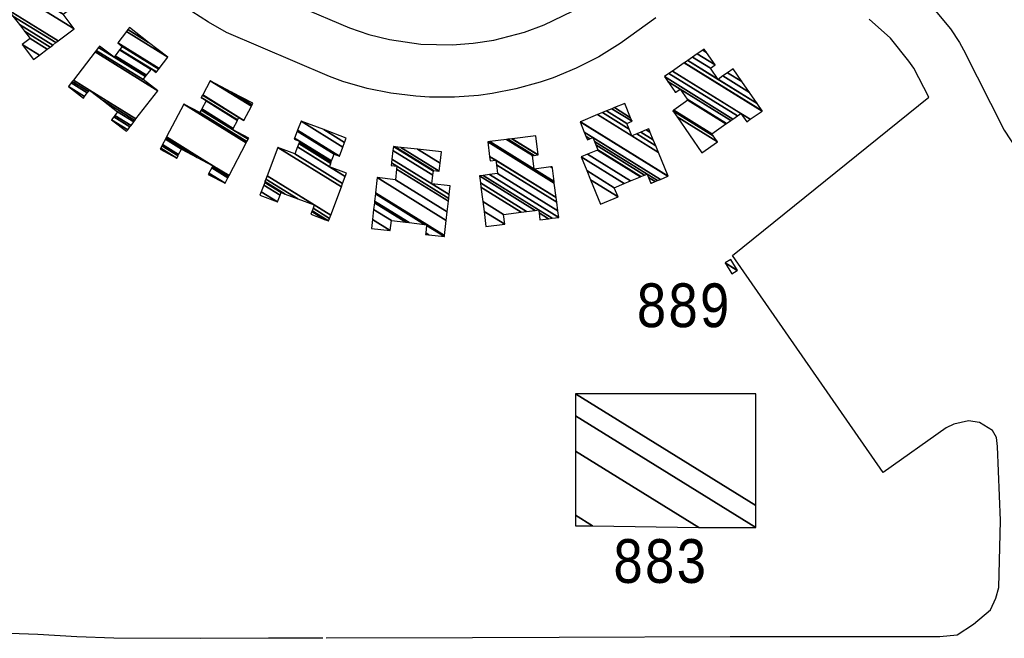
# Model space of a CAD drawing. Extents: x -0.5 to 41.9, y -0.5 to 29.8.
# Tile 40 of 128: x 7.096 to 7.474, y 4.228 to 4.466. Entities that reach past the tile are written whole.
import ezdxf
from ezdxf.enums import TextEntityAlignment as Align

# ---------------------------------------------------------------- set-up
doc = ezdxf.new("R2010")
doc.units = 0
doc.header["$MEASUREMENT"] = 0
for name, color, linetype in [('11', 2, 'CONTINUOUS'), ('21', 5, 'CONTINUOUS'), ('23', 1, 'CONTINUOUS')]:
    doc.layers.add(name, color=color, linetype=linetype)
doc.styles.add('MONOTXT', font='MONOTXT', dxfattribs={"height": 0.2})

msp = doc.modelspace()

# ---------------------------------------------------------------- linework, layer by layer
at = {"layer": '11'}
for p, q in [((7.45864, 4.45441), (7.47428, 4.42338)), ((7.21354, 4.22806), (7.26983, 4.2282))]:
    msp.add_line(p, q, dxfattribs=at)
for points in [[(7.11829, 4.54992), (7.11948, 4.54723), (7.12555, 4.53607), (7.1325, 4.52544), (7.14028, 4.5154), (7.14883, 4.50602), (7.15339, 4.5016), (7.163, 4.49331), (7.17326, 4.48582), (7.18371, 4.47939), (7.22242, 4.46276), (7.22998, 4.46025), (7.23784, 4.45831), (7.24986, 4.45658), (7.26199, 4.45629), (7.27006, 4.45689), (7.27806, 4.45813), (7.28981, 4.46117), (7.2974, 4.46396), (7.30832, 4.46925), (7.31522, 4.47349), (7.32698, 4.48193)], [(7.37762, 4.49992), (7.38271, 4.50023), (7.3968, 4.49884), (7.41049, 4.49522), (7.42342, 4.48946), (7.43399, 4.4827), (7.44464, 4.47336), (7.45366, 4.46246), (7.45721, 4.45718), (7.45864, 4.45441)], [(7.34038, 4.46671), (7.32663, 4.4568), (7.31838, 4.45172), (7.30974, 4.4473), (7.30079, 4.44359), (7.29583, 4.44187), (7.28649, 4.43928), (7.27737, 4.43749), (7.27217, 4.43679), (7.2629, 4.43609), (7.2532, 4.43612), (7.24796, 4.43646), (7.23835, 4.43766), (7.22924, 4.43953), (7.21993, 4.44221), (7.21474, 4.44406), (7.17515, 4.46107), (7.1682, 4.46506), (7.16184, 4.46915)], [(7.44532, 4.43613), (7.43953, 4.44736), (7.4377, 4.45004), (7.43057, 4.45883), (7.42242, 4.46611)], [(7.26983, 4.2282), (7.30315, 4.22828), (7.36895, 4.22851), (7.44957, 4.22851), (7.4563, 4.22918), (7.46259, 4.23323), (7.4691, 4.23884), (7.47113, 4.24333), (7.47225, 4.24737), (7.47292, 4.2732), (7.4718, 4.30172), (7.47135, 4.30509), (7.46978, 4.30778), (7.46484, 4.31093), (7.46057, 4.3116), (7.45496, 4.31025), (7.45204, 4.30891), (7.42778, 4.29161), (7.36984, 4.37515), (7.44532, 4.43613)], [(7.47428, 4.42338), (7.47921, 4.41603)], [(6.87533, 4.27779), (6.87467, 4.27455), (6.87489, 4.27185), (6.87646, 4.26893), (6.88208, 4.26377), (6.88544, 4.26264), (6.93036, 4.25613), (6.98942, 4.2449), (7.03186, 4.23704), (7.05702, 4.233), (7.06825, 4.2321), (7.08015, 4.23075), (7.09183, 4.22986), (7.1026, 4.22941), (7.11765, 4.22851), (7.1318, 4.22806), (7.16504, 4.22784), (7.19131, 4.22806), (7.2122, 4.22806)]]:
    msp.add_lwpolyline(points, dxfattribs=at)

# ---------------------------------------------------------------- texts
at = {"layer": '23', "style": 'MONOTXT', "width": 0.833333}
for s, p in [('889', (7.35082, 4.35604)), ('883', (7.3418, 4.25759))]:
    msp.add_text(s, height=0.016843, dxfattribs=at).set_placement(p, align=Align.MIDDLE)

# ---------------------------------------------------------------- meshes
at = {"layer": '21'}
mesh = msp.add_polyface(dxfattribs=at)
corners = [(7.10096, 4.45059), (7.10318, 4.45227), (7.09656, 4.45637), (7.10623, 4.45459), (7.09961, 4.4587), (7.08828, 4.46724), (7.10733, 4.45543), (7.09741, 4.46158), (7.09547, 4.46413), (7.08926, 4.46798), (7.08634, 4.46979), (7.1083, 4.45617), (7.09547, 4.46413), (7.09301, 4.46737), (7.09049, 4.46892), (7.08388, 4.47303), (7.10954, 4.45712), (7.09133, 4.46956), (7.08471, 4.47367), (7.11038, 4.45776), (7.09094, 4.47841), (7.11661, 4.4625), (7.09307, 4.48003), (7.11235, 4.46808), (7.09653, 4.48266), (7.11783, 4.46946), (7.11581, 4.47071), (7.0972, 4.48318), (7.1185, 4.46997), (7.11649, 4.47122), (7.09738, 4.48331), (7.10377, 4.47936), (7.11868, 4.47011), (7.09952, 4.48494), (7.1059, 4.48098), (7.12082, 4.47173), (7.1079, 4.4825), (7.12282, 4.47325), (7.10655, 4.48427), (7.12349, 4.47377), (7.1068, 4.48446), (7.12374, 4.47396), (7.10963, 4.48662), (7.1181, 4.48136), (7.11246, 4.48877)]
mesh.append_faces([[corners[k] for k in face] for face in [(0, 0, 1, 2), (2, 1, 3, 4), (4, 3, 6, 7), (5, 5, 9, 10), (7, 6, 11, 12), (10, 9, 14, 15), (8, 11, 16, 13), (15, 14, 17, 18), (13, 16, 19, 17), (18, 19, 21, 20), (20, 21, 23, 22), (22, 23, 26, 24), (24, 26, 29, 27), (25, 25, 28, 29), (27, 28, 32, 30), (30, 31, 33, 33), (31, 32, 35, 34), (34, 35, 37, 36), (36, 37, 39, 38), (38, 39, 41, 40), (40, 41, 43, 42), (42, 43, 44, 44)]], dxfattribs={"vtx0": -1, "vtx2": -1})
mesh = msp.add_polyface(dxfattribs=at)
corners = [(7.13672, 4.42304), (7.13095, 4.42747), (7.13716, 4.42362), (7.13179, 4.42856), (7.138, 4.42471), (7.12012, 4.43579), (7.13224, 4.42914), (7.13845, 4.42529), (7.11435, 4.44023), (7.12057, 4.43638), (7.13329, 4.43051), (7.1395, 4.42666), (7.11541, 4.4416), (7.12162, 4.43774), (7.12787, 4.43467), (7.13992, 4.4272), (7.11583, 4.44214), (7.12204, 4.43829), (7.12787, 4.43467), (7.14034, 4.42775), (7.11625, 4.44269), (7.12246, 4.43884), (7.1487, 4.43862), (7.12461, 4.45356), (7.14314, 4.4429), (7.12504, 4.45412), (7.14401, 4.44403), (7.1319, 4.45154), (7.12591, 4.45526), (7.14444, 4.44459), (7.13233, 4.4521), (7.12634, 4.45582), (7.14617, 4.44684), (7.14806, 4.44566), (7.13406, 4.45435), (7.1463, 4.44701), (7.1482, 4.44584), (7.13419, 4.45452), (7.14907, 4.44697), (7.13506, 4.45566), (7.1492, 4.44715), (7.1333, 4.45701), (7.15259, 4.45155), (7.13669, 4.46141), (7.14521, 4.45723), (7.13726, 4.46216), (7.13783, 4.4629)]
mesh.append_faces([[corners[k] for k in face] for face in [(0, 0, 2, 1), (1, 2, 4, 3), (5, 5, 9, 8), (3, 4, 7, 6), (8, 9, 13, 12), (6, 7, 11, 10), (12, 13, 17, 16), (10, 11, 15, 14), (16, 17, 21, 20), (18, 15, 19, 21), (20, 19, 22, 23), (23, 22, 24, 25), (25, 24, 26, 28), (28, 27, 31, 31), (27, 26, 29, 30), (30, 29, 32, 34), (34, 32, 35, 37), (33, 33, 36, 35), (37, 36, 38, 39), (39, 38, 40, 41), (41, 40, 42, 43), (43, 42, 44, 45), (45, 44, 46, 46)]], dxfattribs={"vtx0": -1, "vtx2": -1})
mesh = msp.add_polyface(dxfattribs=at)
corners = [(7.35807, 4.41477), (7.34853, 4.42854), (7.36405, 4.41892), (7.34687, 4.43093), (7.3624, 4.42131), (7.3472, 4.43116), (7.36187, 4.42207), (7.35264, 4.43493), (7.3673, 4.42584), (7.34785, 4.43793), (7.3526, 4.43499), (7.36732, 4.42586), (7.36748, 4.42596), (7.34761, 4.43828), (7.34801, 4.43803), (7.35235, 4.43534), (7.36748, 4.42596), (7.36915, 4.42712), (7.34494, 4.44213), (7.34968, 4.43919), (7.36998, 4.42769), (7.34362, 4.44403), (7.37172, 4.4289), (7.37528, 4.4267), (7.34537, 4.44524), (7.37309, 4.42985), (7.37664, 4.42765), (7.34673, 4.44619), (7.38118, 4.43079), (7.35127, 4.44934), (7.38125, 4.43084), (7.35134, 4.44939), (7.37926, 4.43372), (7.36428, 4.443), (7.35259, 4.45025), (7.3763, 4.43799), (7.36614, 4.44429), (7.36133, 4.44727), (7.35445, 4.45154), (7.37339, 4.44219), (7.36796, 4.44556), (7.36315, 4.44854), (7.35627, 4.4528), (7.37005, 4.447), (7.35982, 4.45335), (7.35836, 4.45425), (7.35892, 4.45464)]
mesh.append_faces([[corners[k] for k in face] for face in [(0, 0, 2, 1), (1, 2, 4, 3), (3, 4, 6, 5), (5, 6, 8, 7), (7, 8, 11, 10), (9, 9, 14, 13), (10, 11, 16, 15), (13, 14, 19, 18), (15, 12, 17, 19), (18, 17, 20, 21), (21, 20, 22, 24), (24, 22, 25, 27), (23, 23, 26, 25), (27, 26, 28, 29), (29, 28, 30, 31), (31, 30, 32, 34), (34, 33, 37, 38), (33, 32, 35, 36), (38, 37, 41, 42), (36, 35, 39, 40), (42, 41, 44, 45), (40, 39, 43, 43), (45, 44, 46, 46)]], dxfattribs={"vtx0": -1, "vtx2": -1})
mesh = msp.add_polyface(dxfattribs=at)
corners = [(7.14961, 4.41609), (7.14986, 4.41655), (7.15605, 4.41271), (7.16815, 4.40636), (7.15031, 4.41742), (7.15651, 4.41358), (7.16839, 4.40682), (7.17459, 4.40298), (7.15055, 4.41788), (7.15675, 4.41404), (7.16947, 4.40889), (7.17567, 4.40505), (7.15164, 4.41995), (7.15784, 4.41611), (7.16388, 4.41293), (7.1697, 4.40933), (7.1759, 4.40548), (7.15187, 4.42038), (7.16388, 4.41293), (7.16993, 4.40976), (7.17613, 4.40592), (7.15209, 4.42082), (7.18279, 4.4186), (7.15875, 4.4335), (7.18302, 4.41904), (7.16496, 4.43024), (7.18349, 4.41994), (7.17751, 4.42365), (7.16544, 4.43114), (7.18373, 4.42039), (7.17775, 4.4241), (7.16567, 4.43159), (7.17938, 4.4272), (7.16541, 4.43587), (7.1673, 4.43469), (7.17945, 4.42735), (7.16548, 4.43601), (7.16737, 4.43484), (7.17993, 4.42825), (7.16595, 4.43691), (7.18189, 4.42721), (7.16603, 4.43705), (7.18472, 4.43261), (7.16886, 4.44245), (7.18504, 4.4332), (7.1771, 4.43812), (7.18535, 4.43379)]
mesh.append_faces([[corners[k] for k in face] for face in [(0, 0, 2, 1), (1, 2, 5, 4), (4, 5, 9, 8), (3, 3, 7, 6), (8, 9, 13, 12), (6, 7, 11, 10), (12, 13, 18, 17), (10, 11, 16, 15), (17, 14, 19, 21), (15, 16, 20, 19), (21, 20, 22, 23), (23, 22, 24, 25), (25, 24, 26, 28), (28, 27, 30, 31), (27, 26, 29, 29), (31, 30, 32, 34), (33, 33, 37, 36), (34, 32, 35, 37), (36, 35, 38, 39), (39, 38, 40, 41), (41, 40, 42, 43), (43, 42, 44, 45), (45, 44, 46, 46)]], dxfattribs={"vtx0": -1, "vtx2": -1})
mesh = msp.add_polyface(dxfattribs=at)
corners = [(7.31907, 4.39497), (7.3152, 4.40431), (7.32579, 4.39775), (7.31374, 4.40786), (7.32433, 4.40129), (7.31155, 4.41314), (7.32812, 4.40286), (7.33064, 4.4039), (7.31407, 4.41417), (7.33064, 4.4039), (7.3344, 4.40546), (7.33841, 4.40297), (7.31783, 4.41573), (7.33461, 4.40554), (7.33829, 4.40326), (7.33862, 4.40305), (7.31804, 4.41582), (7.336, 4.40612), (7.33749, 4.4052), (7.34002, 4.40363), (7.314, 4.41976), (7.31723, 4.41776), (7.33695, 4.40651), (7.34096, 4.40402), (7.31346, 4.42107), (7.31494, 4.42015), (7.31669, 4.41907), (7.34207, 4.40448), (7.31282, 4.42261), (7.31605, 4.42061), (7.34496, 4.40567), (7.31116, 4.42663), (7.34513, 4.40575), (7.31134, 4.4267), (7.34135, 4.4149), (7.33114, 4.42123), (7.31792, 4.42943), (7.34029, 4.41746), (7.33298, 4.422), (7.33008, 4.42379), (7.31976, 4.43019), (7.33936, 4.4197), (7.33459, 4.42266), (7.32915, 4.42603), (7.32138, 4.43085), (7.33818, 4.42255), (7.33664, 4.42351), (7.33121, 4.42688), (7.32343, 4.4317), (7.33762, 4.42392), (7.33064, 4.42824), (7.32441, 4.43211), (7.32837, 4.43374)]
mesh.append_faces([[corners[k] for k in face] for face in [(0, 0, 2, 1), (1, 2, 4, 3), (3, 4, 6, 5), (5, 6, 9, 8), (8, 7, 10, 12), (12, 10, 13, 16), (11, 11, 15, 14), (16, 13, 17, 21), (14, 15, 19, 18), (20, 20, 25, 24), (21, 17, 22, 26), (18, 19, 23, 22), (24, 25, 29, 28), (26, 23, 27, 29), (28, 27, 30, 31), (31, 30, 32, 33), (33, 32, 34, 36), (36, 35, 39, 40), (35, 34, 37, 38), (40, 39, 43, 44), (38, 37, 41, 42), (44, 43, 47, 48), (42, 41, 45, 46), (48, 47, 50, 51), (46, 45, 49, 49), (51, 50, 52, 52)]], dxfattribs={"vtx0": -1, "vtx2": -1})
mesh = msp.add_polyface(dxfattribs=at)
corners = [(7.188, 4.39839), (7.19482, 4.39584), (7.18851, 4.39974), (7.2076, 4.39104), (7.19577, 4.39838), (7.18947, 4.40228), (7.21289, 4.38906), (7.208, 4.39209), (7.19616, 4.39943), (7.18986, 4.40334), (7.21441, 4.38848), (7.20811, 4.39239), (7.19769, 4.39886), (7.18997, 4.40364), (7.21478, 4.38945), (7.20847, 4.39336), (7.20256, 4.39703), (7.19034, 4.40461), (7.21525, 4.39072), (7.20895, 4.39463), (7.19081, 4.40587), (7.21935, 4.40165), (7.19491, 4.4168), (7.21984, 4.40295), (7.20148, 4.41434), (7.21475, 4.40936), (7.22083, 4.40559), (7.20247, 4.41697), (7.21524, 4.41066), (7.22132, 4.40689), (7.20296, 4.41828), (7.21543, 4.41117), (7.20315, 4.41878), (7.20122, 4.41998), (7.21559, 4.41158), (7.2033, 4.4192), (7.20138, 4.42039), (7.21658, 4.41422), (7.20237, 4.42302), (7.21865, 4.41344), (7.20252, 4.42344), (7.21997, 4.41693), (7.20383, 4.42693), (7.21255, 4.42366), (7.22061, 4.41866), (7.21255, 4.42366), (7.22126, 4.42039)]
mesh.append_faces([[corners[k] for k in face] for face in [(0, 0, 1, 2), (2, 1, 4, 5), (5, 4, 8, 9), (3, 3, 6, 7), (9, 8, 12, 13), (7, 6, 10, 11), (13, 12, 16, 17), (11, 10, 14, 15), (17, 16, 19, 20), (15, 14, 18, 19), (20, 18, 21, 22), (22, 21, 23, 24), (24, 23, 26, 27), (27, 25, 28, 30), (25, 26, 29, 29), (30, 28, 31, 32), (33, 33, 35, 36), (32, 31, 34, 35), (36, 34, 37, 38), (38, 37, 39, 40), (40, 39, 41, 42), (42, 41, 44, 45), (43, 44, 46, 46)]], dxfattribs={"vtx0": -1, "vtx2": -1})
mesh = msp.add_polyface(dxfattribs=at)
corners = [(7.27496, 4.38632), (7.27423, 4.39216), (7.28218, 4.38723), (7.27375, 4.39596), (7.2817, 4.39103), (7.28848, 4.39188), (7.27306, 4.40144), (7.28848, 4.39188), (7.29055, 4.39214), (7.29573, 4.38893), (7.27285, 4.40312), (7.2939, 4.39257), (7.29539, 4.39164), (7.29908, 4.38935), (7.27251, 4.40583), (7.29525, 4.39274), (7.30044, 4.38952), (7.27386, 4.406), (7.30295, 4.38984), (7.27638, 4.40631), (7.30263, 4.39234), (7.27947, 4.4067), (7.30221, 4.39571), (7.27662, 4.41157), (7.27905, 4.41007), (7.30199, 4.39749), (7.2764, 4.41336), (7.27882, 4.41185), (7.30128, 4.40308), (7.27569, 4.41895), (7.3012, 4.40372), (7.29354, 4.40847), (7.27648, 4.41905), (7.30056, 4.40887), (7.2999, 4.40927), (7.29289, 4.41362), (7.28285, 4.41985), (7.3005, 4.40935), (7.29348, 4.41369), (7.28344, 4.41992), (7.29497, 4.41388), (7.28493, 4.42011), (7.29509, 4.4139), (7.28505, 4.42012), (7.29417, 4.42127)]
mesh.append_faces([[corners[k] for k in face] for face in [(0, 0, 2, 1), (1, 2, 4, 3), (3, 4, 7, 6), (6, 5, 8, 10), (10, 8, 11, 14), (9, 9, 13, 12), (14, 11, 15, 17), (12, 13, 16, 15), (17, 16, 18, 19), (19, 18, 20, 21), (21, 20, 22, 24), (23, 23, 27, 26), (24, 22, 25, 27), (26, 25, 28, 29), (29, 28, 30, 32), (32, 31, 35, 36), (31, 30, 33, 34), (36, 35, 38, 39), (34, 33, 37, 37), (39, 38, 40, 41), (41, 40, 42, 43), (43, 42, 44, 44)]], dxfattribs={"vtx0": -1, "vtx2": -1})
mesh = msp.add_polyface(dxfattribs=at)
corners = [(7.23094, 4.38562), (7.23817, 4.3848), (7.23133, 4.38904), (7.2386, 4.38861), (7.23176, 4.39285), (7.25174, 4.38326), (7.24413, 4.38798), (7.23206, 4.39546), (7.25301, 4.38312), (7.25181, 4.38386), (7.24539, 4.38784), (7.23213, 4.39606), (7.25897, 4.38244), (7.25213, 4.38668), (7.25135, 4.38716), (7.23245, 4.39888), (7.25901, 4.38283), (7.25218, 4.38707), (7.23249, 4.39927), (7.25968, 4.38871), (7.23316, 4.40515), (7.26006, 4.39201), (7.24013, 4.40436), (7.26052, 4.39612), (7.2406, 4.40848), (7.23851, 4.40977), (7.26064, 4.39716), (7.24071, 4.40952), (7.23863, 4.41081), (7.25421, 4.40277), (7.26081, 4.39868), (7.2388, 4.41232), (7.25459, 4.40606), (7.26119, 4.40198), (7.23917, 4.41562), (7.25476, 4.40759), (7.23935, 4.41715), (7.2548, 4.40792), (7.24004, 4.41707), (7.25701, 4.40767), (7.24225, 4.41682), (7.24859, 4.4161), (7.25735, 4.41068), (7.24859, 4.4161), (7.25785, 4.41505)]
mesh.append_faces([[corners[k] for k in face] for face in [(0, 0, 1, 2), (2, 1, 3, 4), (4, 3, 6, 7), (7, 6, 10, 11), (5, 5, 8, 9), (11, 10, 14, 15), (9, 8, 12, 13), (15, 14, 17, 18), (13, 12, 16, 17), (18, 16, 19, 20), (20, 19, 21, 22), (22, 21, 23, 24), (25, 25, 27, 28), (24, 23, 26, 27), (28, 26, 30, 31), (31, 29, 32, 34), (29, 30, 33, 33), (34, 32, 35, 36), (36, 35, 37, 38), (38, 37, 39, 40), (40, 39, 42, 43), (41, 42, 44, 44)]], dxfattribs={"vtx0": -1, "vtx2": -1})
mesh = msp.add_polyface(dxfattribs=at)
corners = [(7.36953, 4.3681), (7.36953, 4.3681), (7.37167, 4.36941), (7.36695, 4.37234), (7.37173, 4.36944), (7.36701, 4.37237), (7.36914, 4.37368)]
mesh.append_faces([[corners[k] for k in face] for face in [(0, 1, 2, 3), (3, 2, 4, 5), (5, 4, 6, 6)]], dxfattribs={"vtx0": -1, "vtx2": -1})
mesh = msp.add_polyface(dxfattribs=at)
corners = [(7.30943, 4.27118), (7.31595, 4.27118), (7.30943, 4.27522), (7.35682, 4.2705), (7.30943, 4.29988), (7.37883, 4.2705), (7.30943, 4.31353), (7.30943, 4.32193), (7.37883, 4.27891), (7.30943, 4.32193), (7.37883, 4.32193)]
mesh.append_faces([[corners[k] for k in face] for face in [(0, 0, 1, 2), (2, 1, 3, 4), (4, 3, 5, 6), (6, 5, 8, 9), (7, 8, 10, 10)]], dxfattribs={"vtx0": -1, "vtx2": -1})

doc.saveas('drawing.dxf')
